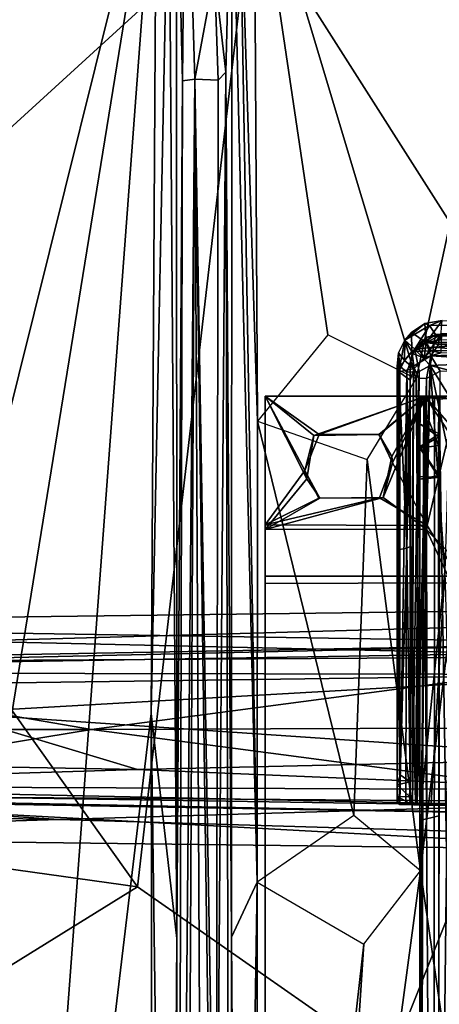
# Model space of a CAD drawing. Header units: millimetres. Extents: x -367 to 317, y -615 to 392.
# Tile 64 of 191: x -132 to -66, y -44 to 111. Entities that reach past the tile are written whole.
import ezdxf

# ---------------------------------------------------------------- set-up
doc = ezdxf.new("R2010")
doc.units = ezdxf.units.MM
doc.layers.add('Fbx_Root', color=7, linetype='Continuous', true_color=0x000000)
doc.styles.add('Default', font='arial.ttf')
doc.dimstyles.new('Default', dxfattribs={"dimscale": 10, "dimtxt": 2.5, "dimasz": 3, "dimexe": 1, "dimexo": 0.5, "dimgap": 0.8, "dimtad": 1, "dimtoh": 1, "dimzin": 1, "dimdsep": 46, "dimtxsty": 'Default', "dimcen": 2.5, "dimadec": 1, "dimazin": 1, "dimtfac": 1, "dimtdec": 4, "dimtix": 1, "dimtofl": 0, "dimtmove": 1, "dimatfit": 3, "dimfxl": 1, "dimtolj": 1, "dimtzin": 1, "dimarcsym": 0})

# ---------------------------------------------------------------- blocks, each defined once
blk = doc.blocks.new('*D1')
at = {"layer": 'Defpoints', "color": 0}
for p in [(-317.82, 295.28), (317.18, 295.28), (-317.82, -604.77)]:
    blk.add_point(p, dxfattribs=at)
at = {"layer": 'Fbx_Root', "color": 0, "lineweight": -2}
for p, q in [((-317.82, 290.28), (-317.82, -614.77)), ((317.18, 290.28), (317.18, -614.77)), ((287.18, -604.77), (-287.82, -604.77))]:
    blk.add_line(p, q, dxfattribs=at)
at = {"layer": 'Fbx_Root', "color": 0}
for points in [[(-287.82, -599.77), (-287.82, -609.77), (-317.82, -604.77)], [(287.18, -609.77), (287.18, -599.77), (317.18, -604.77)]]:
    blk.add_solid(points, dxfattribs=at)
at = {"layer": 'Fbx_Root', "color": 0, "insert": (-0.32, -584.01), "char_height": 25, "attachment_point": 5, "style": 'Default'}
blk.add_mtext('\\A1;635.00', dxfattribs=at)

msp = doc.modelspace()

# ---------------------------------------------------------------- linework, layer by layer
at = {"layer": 'Fbx_Root'}
for points in [[(-25.911, 24.415, 145.631), (-82.954, 219.261, 125.702), (-120.995, 322.14, 74.347)], [(-89.435, 220.459, 91.83), (-25.911, 24.415, 145.631), (-120.995, 322.14, 74.347)], [(0.781, 36.134, 150.179), (-36.184, 138.696, 142.664), (-94.951, 315.452, 97.17)], [(-94.951, 315.452, 97.17), (-44.542, 171.205, 100.299), (0.781, 36.134, 150.179)], [(-22.748, 28.501, 150.426), (-23.519, 26.824, 115.768), (-109.579, 310.734, 97.414)], [(-68.065, 172.815, 99.126), (-109.579, 310.734, 97.414), (-23.519, 26.824, 115.768)], [(-109.579, 310.734, 97.414), (-69.173, 182.271, 129.492), (-22.748, 28.501, 150.426)], [(-70.267, 266.657, 85.949), (-46.929, 179.424, 135.432), (5.797, 34.736, 144.642)], [(5.797, 34.736, 144.642), (-25.009, 132.765, 105.522), (-70.267, 266.657, 85.949)], [(-77.224, 222.849, 124.459), (-39.781, 100.657, 152.196), (-69.173, 182.271, 129.492)], [(-39.781, 100.657, 152.196), (-77.224, 222.849, 124.459), (-53.35, 174.077, 137.115)], [(-89.435, 220.459, 91.83), (-68.065, 172.815, 99.126), (-28.272, 24.105, 116.668)], [(-28.272, 24.105, 116.668), (-25.911, 24.415, 145.631), (-89.435, 220.459, 91.83)], [(-82.954, 219.261, 125.702), (-25.911, 24.415, 145.631), (-21.602, 27.231, 168.404)], [(-82.954, 219.261, 125.702), (-21.602, 27.231, 168.404), (-49.184, 120.055, 150.115)], [(-22.748, 28.501, 150.426), (-69.173, 182.271, 129.492), (-19.906, 31.382, 165.312)], [(-69.173, 182.271, 129.492), (-39.781, 100.657, 152.196), (-19.906, 31.382, 165.312)], [(-108.124, 176.948, 426.756), (-187.749, 156.344, 431.76), (-163.628, 110.22, 433.74), (-95.537, 129.043, 428.681)], [(-23.519, 26.824, 115.768), (-28.272, 24.105, 116.668), (-68.065, 172.815, 99.126)], [(-94.968, 140.06, 353.81), (-47.018, 157.899, 353.849), (-69.397, 54.76, 353.82)], [(-47.018, 157.899, 353.849), (-68.71, -22.938, 353.808), (-69.397, 54.76, 353.82)], [(-43.864, -195.076, 353.854), (-68.71, -22.938, 353.808), (-47.018, 157.899, 353.849)], [(-106.267, 101.843, 327.696), (-107.232, 141.583, 351.003), (-105.819, 151.215, 354.938)], [(-106.267, 101.843, 327.696), (-105.819, 151.215, 354.938), (-104.341, 102.086, 326.451)], [(-100.2, 151.521, 354.724), (-101.246, 118.887, 335.872), (-104.341, 102.086, 326.451), (-105.819, 151.215, 354.938)], [(-110.379, 142.861, 353.85), (-134.531, 45.671, 353.611), (-154.692, 124.469, 353.853)], [(-110.379, 142.861, 353.85), (-111.245, 1.941, 353.593), (-137.156, -214.811, 352.999)], [(-110.379, 142.861, 353.85), (-137.156, -214.811, 352.999), (-134.529, -6.173, 353.465)], [(-134.529, -6.173, 353.465), (-134.531, 45.671, 353.611), (-110.379, 142.861, 353.85)], [(-110.379, 142.861, 353.85), (-108.446, 140.809, 352.76), (-111.245, 1.941, 353.593)], [(-108.446, 140.809, 352.76), (-107.232, 141.583, 351.003), (-107.159, -33.597, 349.646)], [(-107.232, 141.583, 351.003), (-106.267, 101.843, 327.696), (-107.159, -33.597, 349.646)], [(-111.245, 1.941, 353.593), (-108.446, 140.809, 352.76), (-107.159, -33.597, 349.646)], [(-99.417, 103.206, 328.251), (-101.246, 118.887, 335.872), (-98.482, 141.101, 351.091)], [(-98.556, -33.412, 349.773), (-99.417, 103.206, 328.251), (-98.482, 141.101, 351.091)], [(-98.556, -33.412, 349.773), (-98.482, 141.101, 351.091), (-94.519, -24.729, 353.68)], [(-98.482, 141.101, 351.091), (-97.309, 139.209, 352.701), (-94.519, -24.729, 353.68)], [(-94.968, 140.06, 353.81), (-94.449, 48.096, 353.737), (-97.309, 139.209, 352.701)], [(-95.537, 129.043, 428.681), (-37.423, 37.545, 429.661), (-28.47, 141.174, 425.957)], [(-69.397, 54.76, 353.82), (-83.32, 61.728, 353.78), (-94.968, 140.06, 353.81)], [(-83.32, 61.728, 353.78), (-94.449, 48.096, 353.737), (-94.968, 140.06, 353.81)], [(-94.449, 48.096, 353.737), (-94.519, -24.729, 353.68), (-97.309, 139.209, 352.701)], [(-172.971, 58.319, 436.965), (-95.537, 129.043, 428.681), (-163.628, 110.22, 433.74)], [(-172.971, 58.319, 436.965), (-113.369, -25.451, 435.337), (-95.537, 129.043, 428.681)], [(-95.537, 129.043, 428.681), (-113.369, -25.451, 435.337), (-73.598, -53.235, 434.339), (-37.423, 37.545, 429.661)], [(-100.667, 101.952, 326.519), (-104.341, 102.086, 326.451), (-101.246, 118.887, 335.872)], [(-100.667, 101.952, 326.519), (-101.246, 118.887, 335.872), (-99.417, 103.206, 328.251)], [(-98.776, -198.019, 344.677), (-100.988, -97.005, 337.744), (-99.417, 103.206, 328.251)], [(-100.667, 101.952, 326.519), (-99.417, 103.206, 328.251), (-100.988, -97.005, 337.744)], [(-99.417, 103.206, 328.251), (-98.556, -33.412, 349.773), (-98.776, -198.019, 344.677)], [(-106.998, -198.032, 345.337), (-107.159, -33.597, 349.646), (-106.267, 101.843, 327.696)], [(-106.998, -198.032, 345.337), (-104.341, 102.086, 326.451), (-105.861, -200.99, 343.796)], [(-106.267, 101.843, 327.696), (-104.341, 102.086, 326.451), (-106.998, -198.032, 345.337)], [(-104.341, 102.086, 326.451), (-102.86, -195.206, 343.308), (-105.861, -200.99, 343.796)], [(-100.138, -200.617, 343.683), (-104.341, 102.086, 326.451), (-100.988, -97.005, 337.744)], [(-100.988, -97.005, 337.744), (-104.341, 102.086, 326.451), (-100.667, 101.952, 326.519)], [(-102.86, -195.206, 343.308), (-104.341, 102.086, 326.451), (-100.138, -200.617, 343.683)], [(-68.053, 63.513, 285.954), (-67.818, 60.502, 330.467), (-65.309, 63.967, 286.279)], [(-68.053, 63.513, 285.954), (-65.309, 63.967, 286.279), (-67.277, 63.187, 283.327)], [(-65.554, 60.913, 330.028), (-65.309, 63.967, 286.279), (-67.818, 60.502, 330.467)], [(-67.277, 63.187, 283.327), (-65.309, 63.967, 286.279), (-44.246, 63.308, 283.37)], [(-71.215, 60.869, 284.74), (-70.143, 62.09, 286.35), (-68.053, 63.513, 285.954)], [(-71.215, 60.869, 284.74), (-68.053, 63.513, 285.954), (-67.277, 63.187, 283.327)], [(-71.215, 60.869, 284.74), (-67.277, 63.187, 283.327), (-69.631, 59.471, 280.461)], [(-68.053, 63.513, 285.954), (-70.143, 62.09, 286.35), (-67.818, 60.502, 330.467)], [(-69.631, 59.471, 280.461), (-67.277, 63.187, 283.327), (-66.355, 61.792, 280.875)], [(-66.355, 61.792, 280.875), (-67.277, 63.187, 283.327), (-44.246, 63.308, 283.37)], [(-44.246, 63.308, 283.37), (-43.907, 61.117, 280.16), (-66.355, 61.792, 280.875)], [(-71.215, 60.869, 284.74), (-72.184, 58.859, 285.503), (-71.253, 57.666, 330.403)], [(-71.983, 56.792, 282.376), (-72.184, 58.859, 285.503), (-71.215, 60.869, 284.74)], [(-71.983, 56.792, 282.376), (-71.215, 60.869, 284.74), (-69.631, 59.471, 280.461)], [(-71.253, 57.666, 330.403), (-70.072, 59.094, 330.429), (-71.215, 60.869, 284.74)], [(-70.143, 62.09, 286.35), (-71.215, 60.869, 284.74), (-70.072, 59.094, 330.429)], [(-70.072, 59.094, 330.429), (-67.818, 60.502, 330.467), (-70.143, 62.09, 286.35)], [(-70.044, 58.776, 285.023), (-67.822, 60.517, 283.64), (-67.729, 61.367, 286.446)], [(-70.044, 58.776, 285.023), (-67.729, 61.367, 286.446), (-69.29, 60.006, 286.503)], [(-69.631, 59.471, 280.461), (-66.355, 61.792, 280.875), (-66.673, 59.79, 279.193)], [(-67.729, 61.367, 286.446), (-68.144, 58.11, 330.207), (-69.29, 60.006, 286.503)], [(-65.52, 58.88, 330.002), (-68.144, 58.11, 330.207), (-65.428, 61.865, 287.321)], [(-68.144, 58.11, 330.207), (-67.729, 61.367, 286.446), (-65.428, 61.865, 287.321)], [(-67.822, 60.517, 283.64), (-65.78, 61.573, 284.529), (-67.729, 61.367, 286.446)], [(-67.822, 60.517, 283.64), (-65.876, 60.192, 282.195), (-65.78, 61.573, 284.529)], [(66.736, 60.602, 330.481), (-65.554, 60.913, 330.028), (-67.818, 60.502, 330.467)], [(-67.729, 61.367, 286.446), (-65.78, 61.573, 284.529), (-65.428, 61.865, 287.321)], [(-66.673, 59.79, 279.193), (-66.355, 61.792, 280.875), (-43.907, 61.117, 280.16)], [(-43.907, 61.117, 280.16), (-44.412, 57.81, 278.132), (-66.673, 59.79, 279.193)], [(-65.876, 60.192, 282.195), (-44.988, 60.786, 282.997), (-65.78, 61.573, 284.529)], [(-44.988, 60.786, 282.997), (-65.876, 60.192, 282.195), (-44.988, 59.159, 281.203)], [(-44.981, 61.866, 285.854), (-65.78, 61.573, 284.529), (-44.988, 60.786, 282.997)], [(-44.981, 61.866, 285.854), (-65.428, 61.865, 287.321), (-65.78, 61.573, 284.529)], [(-70.876, 55.829, 280.288), (-71.983, 56.792, 282.376), (-69.631, 59.471, 280.461)], [(-70.072, 59.094, 330.429), (-71.253, 57.666, 330.403), (-69.7, 56.423, 330.436)], [(-70.876, 55.829, 280.288), (-69.631, 59.471, 280.461), (-68.93, 55.909, 278.674)], [(-67.818, 60.502, 330.467), (-70.072, 59.094, 330.429), (-67.014, 59.18, 330.477)], [(-69.7, 56.423, 330.436), (-67.014, 59.18, 330.477), (-70.072, 59.094, 330.429)], [(-67.822, 60.517, 283.64), (-70.044, 58.776, 285.023), (-69.841, 56.774, 282.515), (-67.096, 58.386, 280.724)], [(-69.29, 60.006, 286.503), (-68.144, 58.11, 330.207), (-70.044, 58.776, 285.023)], [(-68.144, 58.11, 330.207), (-67.014, 59.18, 330.477), (-69.7, 56.423, 330.436)], [(-69.631, 59.471, 280.461), (-66.673, 59.79, 279.193), (-67.213, 56.904, 277.914)], [(-68.93, 55.909, 278.674), (-69.631, 59.471, 280.461), (-67.213, 56.904, 277.914)], [(-65.52, 58.88, 330.002), (-67.014, 59.18, 330.477), (-68.144, 58.11, 330.207)], [(-67.096, 58.386, 280.724), (-65.876, 60.192, 282.195), (-67.822, 60.517, 283.64)], [(66.736, 60.602, 330.481), (-67.818, 60.502, 330.467), (66.511, 59.346, 330.494)], [(-67.014, 59.18, 330.477), (66.511, 59.346, 330.494), (-67.818, 60.502, 330.467)], [(-67.213, 56.904, 277.914), (-66.673, 59.79, 279.193), (-44.412, 57.81, 278.132)], [(-67.096, 58.386, 280.724), (-44.988, 59.159, 281.203), (-65.876, 60.192, 282.195)], [(-44.988, 59.159, 281.203), (-67.096, 58.386, 280.724), (-44.988, 56.995, 280.034)], [(66.511, 59.346, 330.494), (-67.014, 59.18, 330.477), (-65.52, 58.88, 330.002)], [(-177.426, -16.472, 439.267), (-113.369, -25.451, 435.337), (-172.971, 58.319, 436.965)], [(-72.119, 55.853, 330.464), (-72.184, 58.859, 285.503), (-72.401, 56.717, 284.524), (-72.399, 54.216, 330.162)], [(-72.401, 56.717, 284.524), (-72.184, 58.859, 285.503), (-71.983, 56.792, 282.376)], [(-72.119, 55.853, 330.464), (-71.253, 57.666, 330.403), (-72.184, 58.859, 285.503)], [(-71.253, 57.666, 330.403), (-72.119, 55.853, 330.464), (-69.7, 56.423, 330.436)], [(-70.371, 56.755, 284.519), (-70.044, 58.776, 285.023), (-69.7, 56.423, 330.436)], [(-70.371, 56.755, 284.519), (-69.841, 56.774, 282.515), (-70.044, 58.776, 285.023)], [(-69.7, 56.423, 330.436), (-70.044, 58.776, 285.023), (-68.144, 58.11, 330.207)], [(-67.096, 58.386, 280.724), (-69.841, 56.774, 282.515), (-69.05, 54.902, 281.335), (-67.793, 54.84, 280.341)], [(-67.793, 54.84, 280.341), (-65.606, 55.98, 279.76), (-67.096, 58.386, 280.724)], [(-67.213, 56.904, 277.914), (-44.412, 57.81, 278.132), (-58.365, 54.65, 277.651)], [(-65.606, 55.98, 279.76), (-44.988, 56.995, 280.034), (-67.096, 58.386, 280.724)], [(-72.399, 54.216, 330.162), (-72.401, 56.717, 284.524), (-72.402, 27.893, 329.992)], [(-72.401, 56.717, 284.524), (-72.399, -12.054, 284.096), (-72.402, 27.893, 329.992)], [(-72.401, 56.717, 284.524), (-71.983, 56.792, 282.376), (-72.399, -12.054, 284.096)], [(-72.399, -12.054, 284.096), (-71.983, 56.792, 282.376), (-71.978, -12.425, 282.35)], [(-70.375, 54.556, 330.324), (-69.7, 56.423, 330.436), (-72.119, 55.853, 330.464)], [(-71.983, 56.792, 282.376), (-70.876, 55.829, 280.288), (-71.978, -12.425, 282.35)], [(-70.375, 54.556, 330.324), (-70.371, 56.755, 284.519), (-69.7, 56.423, 330.436)], [(-70.375, 54.556, 330.324), (-70.371, 28.301, 330.177), (-70.371, 56.755, 284.519)], [(-70.371, 56.755, 284.519), (-70.371, -12.298, 284.558), (-69.841, 56.774, 282.515)], [(-69.985, -12.106, 282.859), (-69.841, 56.774, 282.515), (-70.371, -12.298, 284.558)], [(-70.371, 56.755, 284.519), (-70.371, 28.301, 330.177), (-70.371, -12.298, 284.558)], [(-69.841, 56.774, 282.515), (-69.985, -12.106, 282.859), (-69.05, 54.902, 281.335)], [(-68.93, 55.909, 278.674), (-67.213, 56.904, 277.914), (-69.536, -12.213, 279.085)], [(-69.536, -12.213, 279.085), (-67.213, 56.904, 277.914), (-68.658, -12.528, 278.552)], [(-68.658, -12.528, 278.552), (-67.213, 56.904, 277.914), (-64.862, 24.369, 277.645)], [(-65.606, 55.98, 279.76), (-67.793, 54.84, 280.341), (-67.698, -12.457, 280.325), (-65.751, -12.308, 279.761)], [(-64.326, 43.148, 277.621), (-64.862, 24.369, 277.645), (-67.213, 56.904, 277.914)], [(-58.365, 54.65, 277.651), (-62.392, 49.133, 277.62), (-67.213, 56.904, 277.914)], [(-62.392, 49.133, 277.62), (-64.326, 43.148, 277.621), (-67.213, 56.904, 277.914)], [(-68.71, -22.938, 353.808), (-77.129, 42.041, 353.79), (-69.397, 54.76, 353.82)], [(-72.119, 55.853, 330.464), (-72.399, 54.216, 330.162), (-72.035, 27.833, 330.443)], [(-72.119, 55.853, 330.464), (-72.035, 27.833, 330.443), (-70.888, 28.019, 330.494)], [(-70.888, 28.019, 330.494), (-70.375, 54.556, 330.324), (-72.119, 55.853, 330.464)], [(-71.978, -12.425, 282.35), (-70.876, 55.829, 280.288), (-71.013, -12.447, 280.56)], [(-71.013, -12.447, 280.56), (-70.876, 55.829, 280.288), (-69.536, -12.213, 279.085)], [(-70.888, 28.019, 330.494), (-70.371, 28.301, 330.177), (-70.375, 54.556, 330.324)], [(-70.876, 55.829, 280.288), (-68.93, 55.909, 278.674), (-69.536, -12.213, 279.085)], [(-69.234, -12.398, 281.594), (-69.05, 54.902, 281.335), (-69.985, -12.106, 282.859)], [(-69.05, 54.902, 281.335), (-69.234, -12.398, 281.594), (-67.793, 54.84, 280.341)], [(-67.698, -12.457, 280.325), (-67.793, 54.84, 280.341), (-69.234, -12.398, 281.594)], [(-72.399, 54.216, 330.162), (-72.402, 27.893, 329.992), (-72.035, 27.833, 330.443)], [(-67.997, 51.992, 350.625), (-67.933, 52.02, 347.585), (-93.215, 52.019, 347.615), (-93.215, 52.019, 350.661)], [(-67.933, 52.02, 347.585), (-84.722, 45.957, 347.636), (-93.215, 52.019, 347.615)], [(-93.21, 30.973, 350.616), (-86.659, 38.991, 350.65), (-93.215, 52.019, 350.661)], [(-85.53, 45.81, 350.649), (-93.215, 52.019, 350.661), (-86.659, 38.991, 350.65)], [(-93.215, 52.019, 350.661), (-85.53, 45.81, 350.649), (-67.997, 51.992, 350.625)], [(-93.215, 52.019, 350.661), (-93.215, 31.713, 347.62), (-93.21, 30.973, 350.616)], [(-93.215, 31.713, 347.62), (-93.215, 52.019, 350.661), (-93.215, 52.019, 347.615)], [(-86.954, 40.322, 347.641), (-93.215, 52.019, 347.615), (-84.722, 45.957, 347.636)], [(-93.215, 52.019, 347.615), (-86.954, 40.322, 347.641), (-93.215, 31.713, 347.62)], [(-75.308, 45.992, 350.627), (-67.997, 51.992, 350.625), (-85.53, 45.81, 350.649)], [(-84.722, 45.957, 347.636), (-67.933, 52.02, 347.585), (-75.265, 45.952, 347.648)], [(-73.234, 42.518, 350.61), (-67.997, 51.992, 350.625), (-75.308, 45.992, 350.627)], [(-75.265, 45.952, 347.648), (-67.933, 52.02, 347.585), (-73.13, 41.495, 347.637)], [(-67.997, 51.992, 350.625), (-74.631, 36.037, 350.643), (-67.847, 31.011, 350.555)], [(-74.631, 36.037, 350.643), (-67.997, 51.992, 350.625), (-73.234, 42.518, 350.61)], [(-67.675, 31.617, 347.56), (-73.13, 41.495, 347.637), (-67.933, 52.02, 347.585)], [(-68.847, 51.504, 335.704), (-68.848, -85.629, 335.651), (-68.173, 52.056, 338.201)], [(-68.173, 52.056, 338.201), (-68.848, -85.629, 335.651), (-68.808, -195.78, 337.169)], [(-68.847, 51.504, 335.704), (-68.847, 43.883, 313.693), (-68.848, -85.629, 335.651)], [(-68.173, 52.056, 338.201), (-68.757, 51.812, 304.283), (-68.847, 51.504, 335.704)], [(-68.757, 51.812, 304.283), (-68.835, 47.679, 308.867), (-68.847, 51.504, 335.704)], [(-68.847, 43.883, 313.693), (-68.847, 51.504, 335.704), (-68.835, 47.679, 308.867)], [(-68.838, 43.831, 298.689), (-68.802, 44.054, 304.824), (-68.757, 51.812, 304.283)], [(-68.838, 43.831, 298.689), (-68.757, 51.812, 304.283), (-65.873, 44.258, 298.535)], [(-68.835, 47.679, 308.867), (-68.757, 51.812, 304.283), (-68.802, 44.054, 304.824)], [(-68.808, -195.78, 337.169), (-66.627, -195.816, 340.033), (-68.173, 52.056, 338.201)], [(-65.844, 51.69, 304.742), (-68.757, 51.812, 304.283), (-68.173, 52.056, 338.201)], [(-65.844, 51.69, 304.742), (-65.873, 44.258, 298.535), (-68.757, 51.812, 304.283)], [(-68.173, 52.056, 338.201), (67.541, 52.042, 338.2), (63.431, 51.454, 337.645)], [(63.431, 51.454, 337.645), (-64.064, 51.712, 337.645), (-68.173, 52.056, 338.201)], [(67.541, 52.042, 338.2), (-68.173, 52.056, 338.201), (65.848, 52.042, 339.991)], [(-66.511, 52.038, 339.968), (65.848, 52.042, 339.991), (-68.173, 52.056, 338.201)], [(-64.064, 51.712, 337.645), (-65.793, 51.557, 336.506), (-68.173, 52.056, 338.201)], [(-65.844, 51.69, 304.742), (-68.173, 52.056, 338.201), (-65.793, 51.557, 336.506)], [(-66.511, 52.038, 339.968), (-68.173, 52.056, 338.201), (-66.627, -195.816, 340.033)], [(-67.997, 51.992, 350.625), (-62.684, 52.019, 346.276), (-67.933, 52.02, 347.585)], [(-67.997, 51.992, 350.625), (-61.329, 44.331, 346.273), (-62.684, 52.019, 346.276)], [(-67.997, 51.992, 350.625), (-67.847, 31.011, 350.555), (-62.73, 25.734, 346.223), (-61.742, 42.523, 345.591)], [(-61.329, 44.331, 346.273), (-67.997, 51.992, 350.625), (-61.742, 42.523, 345.591)], [(-62.83, 52.016, 343.234), (-67.933, 52.02, 347.585), (-62.684, 52.019, 346.276)], [(-67.675, 31.617, 347.56), (-67.933, 52.02, 347.585), (-62.83, 52.016, 343.234)], [(-67.675, 31.617, 347.56), (-62.83, 52.016, 343.234), (-62.845, 23.591, 343.343)], [(-63.778, 51.522, 340.691), (-66.511, 52.038, 339.968), (-66.627, -195.816, 340.033)], [(-66.627, -195.816, 340.033), (-64.446, -195.55, 340.752), (-63.778, 51.522, 340.691)], [(65.848, 52.042, 339.991), (-66.511, 52.038, 339.968), (-63.778, 51.522, 340.691)], [(-65.873, 44.258, 298.535), (-65.844, 51.69, 304.742), (-65.76, 46.11, 306.033)], [(-65.844, 51.69, 304.742), (-65.793, 51.557, 336.506), (-65.805, 45.606, 312.813)], [(-65.805, 45.606, 312.813), (-65.76, 46.11, 306.033), (-65.844, 51.69, 304.742)], [(-65.809, -95.008, 304.38), (-65.811, -14.249, 304.234), (-65.793, 51.557, 336.506)], [(-65.793, 51.557, 336.506), (-65.811, -14.249, 304.234), (-65.804, 39.218, 312.498)], [(-65.809, -95.008, 304.38), (-65.793, 51.557, 336.506), (-65.803, -98.441, 312.107)], [(-65.804, 39.218, 312.498), (-65.805, 45.606, 312.813), (-65.793, 51.557, 336.506)], [(-65.802, -96.405, 317.771), (-65.803, -98.441, 312.107), (-65.793, 51.557, 336.506)], [(-65.793, 51.557, 336.506), (-65.802, -71.937, 335.647), (-65.802, -96.405, 317.771)], [(-63.771, -71.908, 337.678), (-65.802, -71.937, 335.647), (-65.793, 51.557, 336.506)], [(-64.064, 51.712, 337.645), (-63.771, -71.908, 337.678), (-65.793, 51.557, 336.506)], [(-79.226, -14.19, 353.762), (-94.519, -24.729, 353.68), (-94.449, 48.096, 353.737)], [(-94.449, 48.096, 353.737), (-77.129, 42.041, 353.79), (-79.226, -14.19, 353.762)], [(-68.835, 47.679, 308.867), (-65.805, 45.606, 312.813), (-68.847, 43.883, 313.693)], [(-68.802, 44.054, 304.824), (-65.76, 46.11, 306.033), (-68.835, 47.679, 308.867)], [(-65.805, 45.606, 312.813), (-68.835, 47.679, 308.867), (-65.76, 46.11, 306.033)], [(-84.722, 45.957, 347.636), (-85.53, 45.81, 350.649), (-86.954, 40.322, 347.641)], [(-86.659, 38.991, 350.65), (-86.954, 40.322, 347.641), (-85.53, 45.81, 350.649)], [(-84.722, 45.957, 347.636), (-75.308, 45.992, 350.627), (-85.53, 45.81, 350.649)], [(-84.722, 45.957, 347.636), (-75.265, 45.952, 347.648), (-75.308, 45.992, 350.627)], [(-75.308, 45.992, 350.627), (-75.265, 45.952, 347.648), (-73.234, 42.518, 350.61)], [(-73.13, 41.495, 347.637), (-73.234, 42.518, 350.61), (-75.265, 45.952, 347.648)], [(-65.804, 39.218, 312.498), (-68.847, 43.883, 313.693), (-65.805, 45.606, 312.813)], [(-65.76, 46.11, 306.033), (-68.802, 44.054, 304.824), (-65.807, 39.485, 306.135)], [(-65.76, 46.11, 306.033), (-65.807, 39.485, 306.135), (-65.873, 44.258, 298.535)], [(-68.846, 39.333, 311.803), (-68.848, -85.629, 335.651), (-68.847, 43.883, 313.693)], [(-68.838, 43.831, 298.689), (-68.839, -14.978, 304.29), (-68.848, -85.629, 335.651)], [(-68.848, -85.629, 335.651), (-68.843, 38.923, 306.604), (-68.838, 43.831, 298.689)], [(-68.847, 43.883, 313.693), (-65.804, 39.218, 312.498), (-68.846, 39.333, 311.803)], [(-68.802, 44.054, 304.824), (-68.838, 43.831, 298.689), (-68.843, 38.923, 306.604)], [(-68.843, 38.923, 306.604), (-65.807, 39.485, 306.135), (-68.802, 44.054, 304.824)], [(-65.873, 44.258, 298.535), (-65.811, -14.249, 304.234), (-68.839, -14.978, 304.29), (-68.838, 43.831, 298.689)], [(-65.811, -14.249, 304.234), (-65.873, 44.258, 298.535), (-65.807, 39.485, 306.135)], [(-68.71, -22.938, 353.808), (-79.226, -14.19, 353.762), (-77.129, 42.041, 353.79)], [(-73.234, 42.518, 350.61), (-73.13, 41.495, 347.637), (-74.631, 36.037, 350.643)], [(-73.13, 41.495, 347.637), (-67.675, 31.617, 347.56), (-75.179, 35.992, 347.639)], [(-75.179, 35.992, 347.639), (-74.631, 36.037, 350.643), (-73.13, 41.495, 347.637)], [(-84.76, 35.937, 347.659), (-93.215, 31.713, 347.62), (-86.954, 40.322, 347.641)], [(-86.659, 38.991, 350.65), (-93.21, 30.973, 350.616), (-84.62, 35.951, 350.623)], [(-86.954, 40.322, 347.641), (-84.62, 35.951, 350.623), (-84.76, 35.937, 347.659)], [(-86.954, 40.322, 347.641), (-86.659, 38.991, 350.65), (-84.62, 35.951, 350.623)], [(-68.843, 38.923, 306.604), (-68.848, -85.629, 335.651), (-68.846, 39.333, 311.803)], [(-68.846, 39.333, 311.803), (-65.804, 39.218, 312.498), (-68.843, 38.923, 306.604)], [(-65.807, 39.485, 306.135), (-68.843, 38.923, 306.604), (-65.804, 39.218, 312.498)], [(-65.807, 39.485, 306.135), (-65.804, 39.218, 312.498), (-65.811, -14.249, 304.234)], [(-73.598, -53.235, 434.339), (-11.568, -96.576, 434.829), (-37.423, 37.545, 429.661)], [(-93.215, 31.713, 347.62), (-75.179, 35.992, 347.639), (-67.675, 31.617, 347.56)], [(-75.179, 35.992, 347.639), (-93.215, 31.713, 347.62), (-84.76, 35.937, 347.659)], [(-67.847, 31.011, 350.555), (-74.631, 36.037, 350.643), (-93.21, 30.973, 350.616)], [(-84.62, 35.951, 350.623), (-93.21, 30.973, 350.616), (-74.631, 36.037, 350.643)], [(-75.179, 35.992, 347.639), (-84.76, 35.937, 347.659), (-84.62, 35.951, 350.623)], [(-84.62, 35.951, 350.623), (-74.631, 36.037, 350.643), (-75.179, 35.992, 347.639)], [(-93.215, 23.589, 343.342), (-93.215, 22.451, 346.285), (-93.215, 31.713, 347.62)], [(-93.21, 30.973, 350.616), (-93.215, 31.713, 347.62), (-93.215, 22.451, 346.285)], [(-62.845, 23.591, 343.343), (-93.215, 23.589, 343.342), (-93.215, 31.713, 347.62), (-67.675, 31.617, 347.56)], [(-63.868, 22.546, 346.284), (-67.847, 31.011, 350.555), (-93.21, 30.973, 350.616), (-93.215, 22.451, 346.285)], [(-63.868, 22.546, 346.284), (-62.73, 25.734, 346.223), (-67.847, 31.011, 350.555)], [(-72.035, 27.833, 330.443), (-71.907, -7.751, 324.028), (-70.888, 28.019, 330.494)], [(-70.376, -8.874, 323.627), (-70.888, 28.019, 330.494), (-71.907, -7.751, 324.028)], [(-70.888, 28.019, 330.494), (-70.376, -8.874, 323.627), (-70.371, 28.301, 330.177)], [(-70.371, 28.301, 330.177), (-70.376, -8.874, 323.627), (-70.371, -12.298, 284.558)], [(-72.402, 27.893, 329.992), (-72.399, -12.054, 284.096), (-72.4, -9.325, 323.324)], [(-72.402, 27.893, 329.992), (-72.4, -9.325, 323.324), (-71.907, -7.751, 324.028)], [(-71.907, -7.751, 324.028), (-72.035, 27.833, 330.443), (-72.402, 27.893, 329.992)], [(-93.215, -134.796, 343.385), (-93.215, 23.589, 343.342), (-62.845, 23.591, 343.343), (-62.64, -134.8, 343.385)], [(-93.215, 22.451, 346.285), (-93.215, 23.589, 343.342), (-93.215, -133.639, 346.329)], [(-93.215, -134.796, 343.385), (-93.215, -133.639, 346.329), (-93.215, 23.589, 343.342)], [(-67.054, -12.282, 277.919), (-68.658, -12.528, 278.552), (-64.862, 24.369, 277.645)], [(-64.862, 24.369, 277.645), (-63.886, -12.291, 277.559), (-67.054, -12.282, 277.919)], [(-93.215, 22.451, 346.285), (-93.215, -133.639, 346.329), (-64.344, -132.586, 346.325), (-63.868, 22.546, 346.284)], [(-30.944, 18.462, 116.473), (-33.299, 13.008, 117.062), (-223.087, 16.046, 93.9)], [(-31.872, 16.426, 142.151), (-30.944, 18.462, 116.473), (-223.087, 16.046, 93.9), (-140.16, 13.342, 134.074)], [(-238.1, 9.32, 91.795), (-223.087, 16.046, 93.9), (-33.299, 13.008, 117.062)], [(-140.16, 13.342, 134.074), (-33.441, 10.918, 168.915), (-31.872, 16.426, 142.151)], [(-33.299, 13.008, 117.062), (-234.664, 8.446, 119.136), (-238.1, 9.32, 91.795)], [(-234.664, 8.446, 119.136), (-33.299, 13.008, 117.062), (-35.001, 11.699, 151.162)], [(-33.441, 10.918, 168.915), (-140.16, 13.342, 134.074), (-182.322, 10.022, 138.339)], [(-234.664, 8.446, 119.136), (-35.001, 11.699, 151.162), (-36.928, 8.079, 165.691)], [(-33.441, 10.918, 168.915), (-182.322, 10.022, 138.339), (-120.621, -0.603, 153.57)], [(-120.621, -0.603, 153.57), (-35.911, -0.298, 170.434), (-33.441, 10.918, 168.915)], [(-223.988, -0.597, 130.79), (-120.621, -0.603, 153.57), (-182.322, 10.022, 138.339)], [(-36.928, 8.079, 165.691), (-194.791, 5.92, 133.211), (-234.664, 8.446, 119.136)], [(-36.928, 8.079, 165.691), (-143.131, 2.008, 145.753), (-194.791, 5.92, 133.211)], [(-143.131, 2.008, 145.753), (-36.928, 8.079, 165.691), (-37.565, -5.174, 166.734)], [(-113.387, -6.937, 151.139), (-235.556, -4.647, 124.727), (-143.131, 2.008, 145.753)], [(-143.131, 2.008, 145.753), (-37.565, -5.174, 166.734), (-113.387, -6.937, 151.139)], [(-111.245, 1.941, 353.593), (-110.886, -209.518, 353.352), (-137.156, -214.811, 352.999)], [(-110.886, -209.518, 353.352), (-111.245, 1.941, 353.593), (-108.405, -207.524, 352.266)], [(-108.405, -207.524, 352.266), (-111.245, 1.941, 353.593), (-107.159, -33.597, 349.646)], [(-223.988, -0.597, 130.79), (-183.736, -10.961, 138.144), (-120.621, -0.603, 153.57)], [(-33.722, -12.089, 168.871), (-120.621, -0.603, 153.57), (-183.736, -10.961, 138.144)], [(-120.621, -0.603, 153.57), (-33.722, -12.089, 168.871), (-35.911, -0.298, 170.434)], [(-235.556, -4.647, 124.727), (-113.387, -6.937, 151.139), (-196.616, -9.49, 129.324)], [(-36.887, -10.114, 163.344), (-113.387, -6.937, 151.139), (-37.565, -5.174, 166.734)], [(-196.616, -9.49, 129.324), (-113.387, -6.937, 151.139), (-36.887, -10.114, 163.344)], [(-71.907, -7.751, 324.028), (-72.4, -9.325, 323.324), (-70.376, -8.874, 323.627)], [(-34.958, -12.925, 151.039), (-33.899, -14.176, 115.756), (-330.068, -8.326, 97.201)], [(-177.698, -11.631, 100.39), (-330.068, -8.326, 97.201), (-33.899, -14.176, 115.756)], [(-34.958, -12.925, 151.039), (-330.068, -8.326, 97.201), (-196.616, -9.49, 129.324)], [(-70.469, -11.181, 320.679), (-70.376, -8.874, 323.627), (-72.4, -9.325, 323.324)], [(-72.298, -11.224, 320.473), (-72.4, -9.325, 323.324), (-72.399, -12.054, 284.096)], [(-72.4, -9.325, 323.324), (-72.298, -11.224, 320.473), (-70.469, -11.181, 320.679)], [(-70.469, -11.181, 320.679), (-70.371, -12.298, 284.558), (-70.376, -8.874, 323.627)], [(-196.616, -9.49, 129.324), (-36.887, -10.114, 163.344), (-34.958, -12.925, 151.039)], [(-345.393, -15.734, 73.612), (-210.757, -17.435, 95.98), (-125.787, -14.818, 136.267), (-335.935, -10.911, 99.704)], [(-125.787, -14.818, 136.267), (-183.736, -10.961, 138.144), (-335.935, -10.911, 99.704)], [(-210.757, -17.435, 95.98), (-177.698, -11.631, 100.39), (-30.884, -19.671, 116.255)], [(-183.736, -10.961, 138.144), (-125.787, -14.818, 136.267), (-33.722, -12.089, 168.871)], [(-33.899, -14.176, 115.756), (-30.884, -19.671, 116.255), (-177.698, -11.631, 100.39)], [(-33.722, -12.089, 168.871), (-125.787, -14.818, 136.267), (-31.875, -17.621, 141.695)], [(-72.399, -12.054, 284.096), (-71.978, -12.425, 282.35), (-72.298, -11.224, 320.473)], [(-70.371, -12.298, 284.558), (-70.469, -11.181, 320.679), (-72.298, -11.224, 320.473)], [(-72.298, -11.224, 320.473), (-71.978, -12.425, 282.35), (-70.371, -12.298, 284.558)], [(-69.234, -12.398, 281.594), (-70.371, -12.298, 284.558), (-71.978, -12.425, 282.35)], [(-71.978, -12.425, 282.35), (-71.013, -12.447, 280.56), (-69.234, -12.398, 281.594)], [(-71.013, -12.447, 280.56), (-69.536, -12.213, 279.085), (-68.658, -12.528, 278.552)], [(-67.698, -12.457, 280.325), (-69.234, -12.398, 281.594), (-71.013, -12.447, 280.56)], [(-69.985, -12.106, 282.859), (-70.371, -12.298, 284.558), (-69.234, -12.398, 281.594)], [(-68.658, -12.528, 278.552), (-67.054, -12.282, 277.919), (-63.886, -12.291, 277.559)], [(-68.658, -12.528, 278.552), (-63.886, -12.291, 277.559), (-61.101, -12.597, 277.693)], [(-67.698, -12.457, 280.325), (-61.607, -12.533, 279.163), (-65.751, -12.308, 279.761)], [(-71.013, -12.447, 280.56), (-68.658, -12.528, 278.552), (-67.698, -12.457, 280.325)], [(-61.607, -12.533, 279.163), (-67.698, -12.457, 280.325), (-68.658, -12.528, 278.552)], [(-68.658, -12.528, 278.552), (-61.101, -12.597, 277.693), (-61.607, -12.533, 279.163)], [(-31.875, -17.621, 141.695), (-125.787, -14.818, 136.267), (-210.757, -17.435, 95.98), (-30.884, -19.671, 116.255)], [(-68.848, -85.629, 335.651), (-68.839, -14.978, 304.29), (-68.835, -95.366, 304.29)], [(-65.811, -14.249, 304.234), (-65.809, -95.008, 304.38), (-68.835, -95.366, 304.29), (-68.839, -14.978, 304.29)], [(-187.509, -71.397, 440.222), (-113.369, -25.451, 435.337), (-177.426, -16.472, 439.267)], [(-68.71, -22.938, 353.808), (-84.638, -141.73, 353.705), (-77.656, -34.519, 353.764)], [(-69.063, -148.557, 353.792), (-84.638, -141.73, 353.705), (-68.71, -22.938, 353.808)], [(-68.71, -22.938, 353.808), (-67.489, -169.582, 353.793), (-69.063, -148.557, 353.792)], [(-43.864, -195.076, 353.854), (-67.489, -169.582, 353.793), (-68.71, -22.938, 353.808)], [(-94.519, -24.729, 353.68), (-97.336, -206.582, 352.45), (-98.556, -33.412, 349.773)], [(-94.519, -24.729, 353.68), (-94.543, -184.04, 353.631), (-97.336, -206.582, 352.45)], [(-94.519, -24.729, 353.68), (-77.656, -34.519, 353.764), (-94.543, -184.04, 353.631)], [(-187.509, -71.397, 440.222), (-169.073, -107.357, 438.979), (-73.598, -53.235, 434.339), (-113.369, -25.451, 435.337)], [(-120.999, -323.079, 74.398), (-62.843, -158.039, 141.074), (-25.814, -25.804, 146.641)], [(-25.814, -25.804, 146.641), (-75.745, -177.889, 98.577), (-120.999, -323.079, 74.398)], [(-28.246, -25.129, 115.664), (-23.494, -28.021, 116.389), (-75.745, -177.889, 98.577)], [(-75.745, -177.889, 98.577), (-25.814, -25.804, 146.641), (-28.246, -25.129, 115.664)], [(-74.745, -195.783, 95.906), (-75.745, -177.889, 98.577), (-23.494, -28.021, 116.389)], [(-23.494, -28.021, 116.389), (-22.806, -29.748, 151.048), (-74.745, -195.783, 95.906)], [(-22.806, -29.748, 151.048), (-72.419, -193.874, 126.927), (-109.429, -311.832, 97.548)], [(-109.429, -311.832, 97.548), (-74.745, -195.783, 95.906), (-22.806, -29.748, 151.048)], [(-20.302, -32.021, 164.189), (-72.419, -193.874, 126.927), (-22.806, -29.748, 151.048)], [(-20.302, -32.021, 164.189), (-64.386, -178.126, 134.879), (-72.419, -193.874, 126.927)], [(-107.217, -206.827, 350.402), (-108.405, -207.524, 352.266), (-107.159, -33.597, 349.646)], [(-107.159, -33.597, 349.646), (-106.998, -198.032, 345.337), (-107.217, -206.827, 350.402)], [(-98.448, -209.649, 350.987), (-98.776, -198.019, 344.677), (-98.556, -33.412, 349.773)], [(-97.336, -206.582, 352.45), (-98.448, -209.649, 350.987), (-98.556, -33.412, 349.773)], [(-84.638, -141.73, 353.705), (-94.543, -184.04, 353.631), (-77.656, -34.519, 353.764)], [(0.775, -37.396, 150.808), (-47.746, -181.605, 99.048), (-95.006, -316.798, 95.849)], [(-95.006, -316.798, 95.849), (-63.523, -223.62, 120.603), (0.775, -37.396, 150.808)]]:
    msp.add_3dface(points, dxfattribs=at)

# ---------------------------------------------------------------- dimensions: what is measured, and where the dimension line sits
dim = msp.add_linear_dim(base=(-317.816, -604.775), p1=(317.184, 295.28), p2=(-317.816, 295.28), angle=180, dimstyle='Default', override={"dimscale": 10, "dimtxt": 2.5, "dimasz": 3, "dimexe": 1, "dimexo": 0.5, "dimgap": 0.8, "dimtad": 1, "dimtih": 0, "dimtoh": 0, "dimdec": 2, "dimlfac": 1, "dimzin": 1, "dimtxsty": 'Default', "dimsah": 0, "dimcen": 2.5, "dimadec": 1, "dimazin": 1, "dimtix": 0, "dimtmove": 0, "dimtzin": 1}, dxfattribs=at)
dim.commit()
dim.dimension.update_dxf_attribs({"geometry": '*D1', "text_midpoint": (-0.316, -584.012)})

doc.saveas('drawing.dxf')
